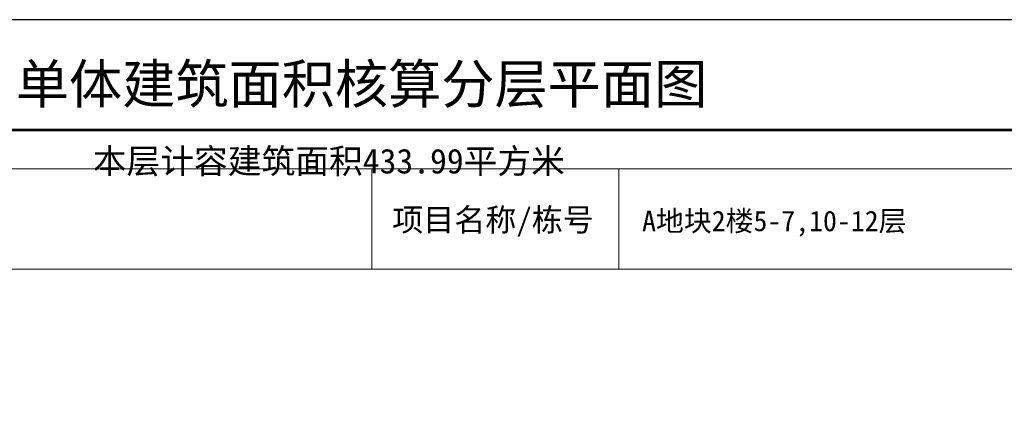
# Model space of a CAD drawing. Extents: x 513769.4 to 513832.9, y -232082 to -232034.4.
# Tile 16 of 17: x 513791.2 to 513816.4, y -232044.7 to -232034.4. Entities that reach past the tile are written whole.
import ezdxf
from ezdxf.enums import TextEntityAlignment as Align

# ---------------------------------------------------------------- set-up
doc = ezdxf.new("R2010")
doc.units = 0
doc.header["$LTSCALE"] = 1000
doc.layers.add('$计容结果', color=7, linetype='Continuous')
doc.layers.add('图廓', color=252, linetype='Continuous', lineweight=9)
doc.layers.add('打印图框', color=252, linetype='Continuous', plot=False)
doc.styles.add('dw', font='simhei.ttf')
doc.styles.add('STYLE1', font='stylu.ttf')

msp = doc.modelspace()

# ---------------------------------------------------------------- linework, layer by layer
at = {"layer": '图廓', "color": 0}
msp.add_line((513772.807, -232040.809), (513829.495, -232040.809), dxfattribs=at)
at = {"layer": '图廓', "color": 0, "const_width": 0.0667}
msp.add_lwpolyline([(513771.807, -232037.239), (513830.495, -232037.239), (513830.495, -232080.088), (513771.807, -232080.088)], close=True, dxfattribs=at)
at = {"layer": '图廓', "color": 0}
msp.add_lwpolyline([(513772.807, -232038.24), (513829.495, -232038.24), (513829.495, -232079.088), (513772.807, -232079.088)], close=True, dxfattribs=at)
for points in [[(513800.214, -232040.809), (513800.214, -232038.24)], [(513806.552, -232040.809), (513806.552, -232038.24)]]:
    msp.add_lwpolyline(points, dxfattribs=at)
at = {"layer": '打印图框', "color": 6, "ltscale": 0.5}
msp.add_lwpolyline([(513769.409, -232081.999), (513832.862, -232081.999), (513832.862, -232034.414), (513769.409, -232034.414)], close=True, dxfattribs=at)

# ---------------------------------------------------------------- texts
at = {"layer": '$计容结果', "style": 'dw'}
msp.add_text('本层计容建筑面积433.99平方米', height=0.63453, dxfattribs=at).set_placement((513793.06, -232038.355))
at = {"layer": '图廓', "color": 0, "style": 'STYLE1'}
msp.add_text('单体建筑面积核算分层平面图', height=1.00037, dxfattribs=at).set_placement((513799.953, -232036.861), align=Align.BOTTOM_CENTER)
at = {"layer": '图廓', "color": 0, "style": 'dw'}
for s, height, p in [('项目名称/栋号', 0.5835, (513800.741, -232039.835)), ('A地块2楼5-7,10-12层', 0.52416, (513807.15, -232039.835))]:
    msp.add_text(s, height=height, dxfattribs=at).set_placement(p)

doc.saveas('drawing.dxf')
